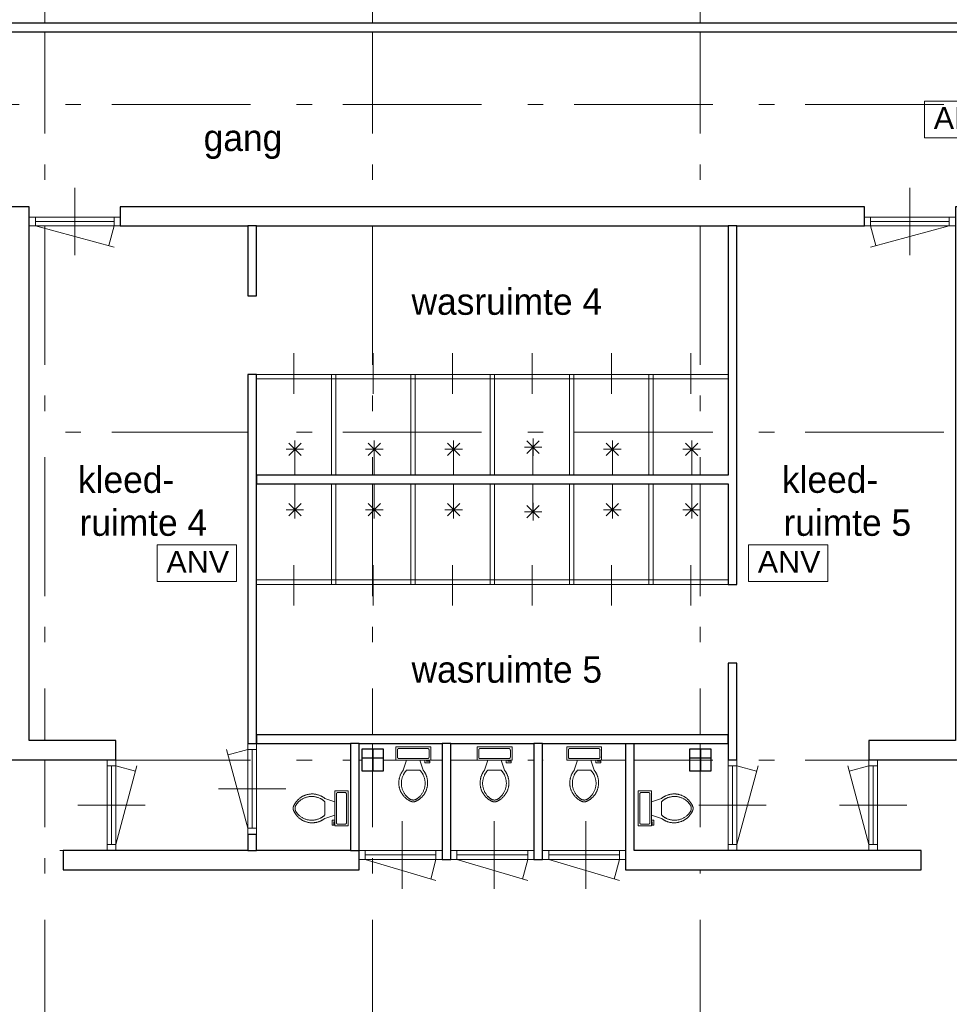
# Model space of a CAD drawing. Header units: millimetres. Extents: x -59728 to 53438, y 127740 to 210459.
# Tile 13 of 28: x -28238 to -17598, y 177412 to 188676. Entities that reach past the tile are written whole.
import ezdxf

# ---------------------------------------------------------------- set-up
doc = ezdxf.new("R2010")
doc.units = ezdxf.units.MM
doc.header["$LTSCALE"] = 2540
doc.linetypes.add('STYLE_01', pattern=[0.033465, 0.025591, -0.003937, 0.0005, -0.003437])
doc.linetypes.add('STYLE_06', pattern=[1.04164, 0.625, -0.20828, 0.06943, -0.13893])
doc.layers.get('0').update_dxf_attribs({"lineweight": 18})
for name, color, linetype, lineweight in [('ASSEN', 7, 'STYLE_01', 18), ('betongrijs', 7, 'Continuous', 18), ('brandvoorziening', 7, 'Continuous', 18), ('muren', 7, 'Continuous', 18), ('MUUR', 7, 'Continuous', 18), ('mwarc', 7, 'Continuous', 18), ('sanitair', 7, 'Continuous', 18), ('stempel018', 7, 'Continuous', 18), ('TEXT', 7, 'Continuous', 18)]:
    doc.layers.add(name, color=color, linetype=linetype, lineweight=lineweight)
doc.styles.add('Arial', font='Arial')
doc.styles.add('Century Gothic', font='Century Gothic')

# ---------------------------------------------------------------- blocks, each defined once
blk = doc.blocks.new('Groep-12')
at = {"color": 0}
for p, q in [((-18460, 9528), (-18460, 9205)), ((-18364, 9547), (-18440, 9547)), ((-18345, 9205), (-18345, 9528)), ((-18326, 9443), (-18212, 9481)), ((-18212, 9443), (-18212, 9290)), ((-18326, 9290), (-18212, 9252)), ((-18440, 9186), (-18364, 9186)), ((-18326, 9233), (-18298, 9233)), ((-18317, 9214), (-18326, 9214)), ((-18317, 9176), (-18317, 9214)), ((-18298, 9176), (-18317, 9176)), ((-18298, 9233), (-18298, 9176))]:
    blk.add_line(p, q, dxfattribs=at)
blk.add_lwpolyline([(-18326, 9567), (-18479, 9567), (-18479, 9166), (-18326, 9166)], close=True, dxfattribs=at)
for points in [[(-18440, 9547), (-18444, 9548), (-18452, 9546), (-18458, 9540), (-18460, 9532), (-18460, 9528)], [(-18345, 9528), (-18345, 9532), (-18347, 9540), (-18353, 9546), (-18360, 9548), (-18364, 9547)], [(-17853, 9386), (-17873, 9437), (-17956, 9510), (-18062, 9538), (-18169, 9515), (-18212, 9481)], [(-17878, 9398), (-17912, 9455), (-18033, 9510), (-18164, 9489), (-18212, 9443)], [(-17878, 9335), (-17871, 9350), (-17871, 9383), (-17878, 9398)], [(-17853, 9347), (-17847, 9367), (-17853, 9386)], [(-18212, 9252), (-18169, 9218), (-18062, 9195), (-17956, 9223), (-17873, 9296), (-17853, 9347)], [(-18212, 9290), (-18164, 9245), (-18033, 9223), (-17912, 9278), (-17878, 9335)], [(-18460, 9205), (-18460, 9201), (-18458, 9193), (-18452, 9187), (-18444, 9185), (-18440, 9186)], [(-18364, 9186), (-18360, 9185), (-18353, 9187), (-18347, 9193), (-18345, 9201), (-18345, 9205)]]:
    blk.add_open_spline(points, degree=2, dxfattribs=at)
blk = doc.blocks.new('Groep-13')
at = {"color": 0}
for p, q in [((-21951, 9443), (-22065, 9481)), ((-21932, 9205), (-21932, 9528)), ((-21913, 9547), (-21837, 9547)), ((-21818, 9528), (-21818, 9205)), ((-22065, 9443), (-22065, 9290)), ((-21951, 9290), (-22065, 9252)), ((-21980, 9233), (-21980, 9176)), ((-21951, 9233), (-21980, 9233)), ((-21980, 9176), (-21961, 9176)), ((-21961, 9176), (-21961, 9214)), ((-21961, 9214), (-21951, 9214)), ((-21837, 9186), (-21913, 9186))]:
    blk.add_line(p, q, dxfattribs=at)
blk.add_lwpolyline([(-21951, 9567), (-21799, 9567), (-21799, 9166), (-21951, 9166)], close=True, dxfattribs=at)
for points in [[(-22425, 9386), (-22404, 9437), (-22322, 9510), (-22216, 9538), (-22108, 9515), (-22065, 9481)], [(-22399, 9398), (-22365, 9455), (-22244, 9510), (-22114, 9489), (-22065, 9443)], [(-21932, 9528), (-21933, 9532), (-21930, 9540), (-21925, 9546), (-21917, 9548), (-21913, 9547)], [(-21837, 9547), (-21833, 9548), (-21825, 9546), (-21820, 9540), (-21817, 9532), (-21818, 9528)], [(-22425, 9347), (-22430, 9367), (-22425, 9386)], [(-22399, 9335), (-22406, 9350), (-22406, 9383), (-22399, 9398)], [(-22065, 9252), (-22108, 9218), (-22216, 9195), (-22322, 9223), (-22404, 9296), (-22425, 9347)], [(-22065, 9290), (-22114, 9245), (-22244, 9223), (-22365, 9278), (-22399, 9335)], [(-21913, 9186), (-21917, 9185), (-21925, 9187), (-21930, 9193), (-21933, 9201), (-21932, 9205)], [(-21818, 9205), (-21817, 9201), (-21820, 9193), (-21825, 9187), (-21833, 9185), (-21837, 9186)]]:
    blk.add_open_spline(points, degree=2, dxfattribs=at)
blk = doc.blocks.new('Groep-14')
at = {"color": 0}
for p, q in [((-21234, 9955), (-21234, 10031)), ((-21215, 10050), (-20892, 10050)), ((-20872, 10031), (-20872, 9955)), ((-20892, 9936), (-21215, 9936)), ((-21130, 9917), (-21168, 9803)), ((-20977, 9917), (-20939, 9803)), ((-20920, 9917), (-20920, 9889)), ((-20901, 9908), (-20901, 9917)), ((-21130, 9803), (-20977, 9803)), ((-20920, 9889), (-20863, 9889)), ((-20863, 9908), (-20901, 9908)), ((-20863, 9889), (-20863, 9908))]:
    blk.add_line(p, q, dxfattribs=at)
blk.add_lwpolyline([(-21253, 9917), (-21253, 10070), (-20853, 10070), (-20853, 9917)], close=True, dxfattribs=at)
for points in [[(-21234, 10031), (-21235, 10035), (-21232, 10043), (-21227, 10049), (-21219, 10051), (-21215, 10050)], [(-20892, 10050), (-20888, 10051), (-20880, 10049), (-20874, 10043), (-20872, 10035), (-20872, 10031)], [(-21215, 9936), (-21219, 9936), (-21227, 9938), (-21232, 9944), (-21235, 9951), (-21234, 9955)], [(-20872, 9955), (-20872, 9951), (-20874, 9944), (-20880, 9938), (-20888, 9936), (-20892, 9936)], [(-21073, 9444), (-21124, 9464), (-21197, 9546), (-21225, 9653), (-21202, 9760), (-21168, 9803)], [(-21085, 9469), (-21142, 9503), (-21197, 9624), (-21175, 9755), (-21130, 9803)], [(-20939, 9803), (-20905, 9760), (-20882, 9653), (-20910, 9546), (-20983, 9464), (-21034, 9444)], [(-20977, 9803), (-20931, 9755), (-20910, 9624), (-20965, 9503), (-21022, 9469)], [(-21022, 9469), (-21037, 9462), (-21070, 9462), (-21085, 9469)], [(-21034, 9444), (-21053, 9438), (-21073, 9444)]]:
    blk.add_open_spline(points, degree=2, dxfattribs=at)
blk = doc.blocks.new('Groep-15')
at = {"color": 0}
for p, q in [((-20304, 9955), (-20304, 10031)), ((-20285, 10050), (-19961, 10050)), ((-19942, 10031), (-19942, 9955)), ((-19961, 9936), (-20285, 9936)), ((-20200, 9917), (-20238, 9803)), ((-20047, 9917), (-20009, 9803)), ((-19990, 9917), (-19990, 9889)), ((-19971, 9908), (-19971, 9917)), ((-20200, 9803), (-20047, 9803)), ((-19990, 9889), (-19933, 9889)), ((-19933, 9908), (-19971, 9908)), ((-19933, 9889), (-19933, 9908))]:
    blk.add_line(p, q, dxfattribs=at)
blk.add_lwpolyline([(-20323, 9917), (-20323, 10070), (-19923, 10070), (-19923, 9917)], close=True, dxfattribs=at)
for points in [[(-20304, 10031), (-20305, 10035), (-20302, 10043), (-20297, 10049), (-20289, 10051), (-20285, 10050)], [(-19961, 10050), (-19958, 10051), (-19950, 10049), (-19944, 10043), (-19942, 10035), (-19942, 10031)], [(-20285, 9936), (-20289, 9936), (-20297, 9938), (-20302, 9944), (-20305, 9951), (-20304, 9955)], [(-19942, 9955), (-19942, 9951), (-19944, 9944), (-19950, 9938), (-19958, 9936), (-19961, 9936)], [(-20143, 9444), (-20194, 9464), (-20267, 9546), (-20294, 9653), (-20272, 9760), (-20238, 9803)], [(-20155, 9469), (-20212, 9503), (-20267, 9624), (-20245, 9755), (-20200, 9803)], [(-20009, 9803), (-19975, 9760), (-19952, 9653), (-19980, 9546), (-20053, 9464), (-20103, 9444)], [(-20047, 9803), (-20001, 9755), (-19980, 9624), (-20035, 9503), (-20092, 9469)], [(-20092, 9469), (-20107, 9462), (-20140, 9462), (-20155, 9469)], [(-20103, 9444), (-20123, 9438), (-20143, 9444)]]:
    blk.add_open_spline(points, degree=2, dxfattribs=at)
blk = doc.blocks.new('Groep-16')
at = {"color": 0}
for p, q in [((-19278, 9955), (-19278, 10031)), ((-19259, 10050), (-18935, 10050)), ((-18916, 10031), (-18916, 9955)), ((-18935, 9936), (-19259, 9936)), ((-19173, 9917), (-19211, 9803)), ((-19021, 9917), (-18982, 9803)), ((-18963, 9917), (-18963, 9889)), ((-18944, 9908), (-18944, 9917)), ((-19173, 9803), (-19021, 9803)), ((-18963, 9889), (-18906, 9889)), ((-18906, 9908), (-18944, 9908)), ((-18906, 9889), (-18906, 9908))]:
    blk.add_line(p, q, dxfattribs=at)
blk.add_lwpolyline([(-19297, 9917), (-19297, 10070), (-18897, 10070), (-18897, 9917)], close=True, dxfattribs=at)
for points in [[(-19278, 10031), (-19278, 10035), (-19276, 10043), (-19270, 10049), (-19263, 10051), (-19259, 10050)], [(-18935, 10050), (-18931, 10051), (-18923, 10049), (-18918, 10043), (-18915, 10035), (-18916, 10031)], [(-19259, 9936), (-19263, 9936), (-19270, 9938), (-19276, 9944), (-19278, 9951), (-19278, 9955)], [(-18916, 9955), (-18915, 9951), (-18918, 9944), (-18923, 9938), (-18931, 9936), (-18935, 9936)], [(-19117, 9444), (-19167, 9464), (-19240, 9546), (-19268, 9653), (-19245, 9760), (-19211, 9803)], [(-19128, 9469), (-19185, 9503), (-19240, 9624), (-19219, 9755), (-19173, 9803)], [(-18982, 9803), (-18948, 9760), (-18926, 9653), (-18953, 9546), (-19026, 9464), (-19077, 9444)], [(-19021, 9803), (-18975, 9755), (-18953, 9624), (-19009, 9503), (-19065, 9469)], [(-19065, 9469), (-19080, 9462), (-19113, 9462), (-19128, 9469)], [(-19077, 9444), (-19097, 9438), (-19117, 9444)]]:
    blk.add_open_spline(points, degree=2, dxfattribs=at)
blk = doc.blocks.new('anv')
at = {"layer": 'brandvoorziening', "color": 0}
blk.add_lwpolyline([(26504, -77939), (27411, -77939), (27411, -78359), (26504, -78359)], close=True, dxfattribs=at)
at = {"layer": 'brandvoorziening', "color": 0, "insert": (26610, -78009), "char_height": 249.8, "attachment_point": 1, "line_spacing_factor": 0.96736, "style": 'Arial'}
blk.add_mtext('ANV', dxfattribs=at)
blk = doc.blocks.new('Groep-23')
at = {"layer": 'ASSEN', "color": 0, "linetype": 'STYLE_06'}
for p, q in [((-25268.25, -14661.85), (-25268.25, 38800.47)), ((-21518.25, -14661.85), (-21518.25, 38800.47)), ((-56253.67, 17419.5), (53782.49, 17419.5)), ((-56253.67, 13669.5), (53782.49, 13669.5))]:
    blk.add_line(p, q, dxfattribs=at)
at = {"layer": 'muren', "color": 0}
for p, q in [((-24928.25, 15693.65), (-24928.25, 16465.34)), ((-15368.25, 15693.65), (-15368.25, 16465.34)), ((-25448.25, 16029.5), (-25448.25, 16249.5)), ((-24408.25, 16029.5), (-24408.25, 16249.5)), ((-15888.25, 16029.5), (-15888.25, 16249.5)), ((-25448.25, 16029.5), (-25448.25, 16129.5)), ((-25378.25, 16029.5), (-25378.25, 16129.5)), ((-24478.25, 16029.5), (-24478.25, 16129.5)), ((-15888.25, 16029.5), (-15888.25, 16129.5)), ((-15818.25, 16029.5), (-15818.25, 16129.5)), ((-14918.25, 16029.5), (-14918.25, 16129.5)), ((-24408.25, 16029.5), (-25448.25, 16029.5)), ((-24478.25, 16079.5), (-25378.25, 16079.5)), ((-14848.25, 16029.5), (-15888.25, 16029.5)), ((-14918.25, 16079.5), (-15818.25, 16079.5)), ((-22848.25, 10109.5), (-22948.25, 10109.5)), ((-22948.25, 9069.5), (-22948.25, 10109.5)), ((-22848.25, 10039.5), (-22948.25, 10039.5)), ((-22898.25, 9139.5), (-22898.25, 10039.5)), ((-22848.25, 9069.5), (-22848.25, 10109.5)), ((-24558.25, 9923.5), (-24458.25, 9923.5)), ((-24558.25, 8883.5), (-24558.25, 9923.5)), ((-24458.25, 8883.5), (-24458.25, 9923.5)), ((-17448.25, 9923.5), (-17348.25, 9923.5)), ((-17448.25, 8883.5), (-17448.25, 9923.5)), ((-17348.25, 8883.5), (-17348.25, 9923.5)), ((-15738.25, 9923.5), (-15838.25, 9923.5)), ((-15838.25, 8883.5), (-15838.25, 9923.5)), ((-15738.25, 8883.5), (-15738.25, 9923.5)), ((-24558.25, 9853.5), (-24458.25, 9853.5)), ((-24508.25, 8953.5), (-24508.25, 9853.5)), ((-17448.25, 9853.5), (-17348.25, 9853.5)), ((-17398.25, 8953.5), (-17398.25, 9853.5)), ((-15738.25, 9853.5), (-15838.25, 9853.5)), ((-15788.25, 8953.5), (-15788.25, 9853.5)), ((-22512.41, 9589.5), (-23284.1, 9589.5)), ((-24894.1, 9403.5), (-24122.41, 9403.5)), ((-17784.1, 9403.5), (-17012.41, 9403.5)), ((-15402.41, 9403.5), (-16174.1, 9403.5)), ((-22848.25, 9139.5), (-22948.25, 9139.5)), ((-21178.25, 9219.34), (-21178.25, 8447.65)), ((-20128.25, 9219.34), (-20128.25, 8447.65)), ((-19078.25, 9219.34), (-19078.25, 8447.65)), ((-22848.25, 9069.5), (-22948.25, 9069.5)), ((-24558.25, 8953.5), (-24458.25, 8953.5)), ((-17448.25, 8953.5), (-17348.25, 8953.5)), ((-15738.25, 8953.5), (-15838.25, 8953.5)), ((-24558.25, 8883.5), (-24458.25, 8883.5)), ((-21673.25, 8883.5), (-21673.25, 8783.5)), ((-21673.25, 8883.5), (-20723.25, 8883.5)), ((-21603.25, 8883.5), (-21603.25, 8783.5)), ((-21603.25, 8833.5), (-20793.25, 8833.5)), ((-20793.25, 8883.5), (-20793.25, 8783.5)), ((-20723.25, 8883.5), (-20723.25, 8783.5)), ((-20623.25, 8883.5), (-20623.25, 8783.5)), ((-20623.25, 8883.5), (-19673.25, 8883.5)), ((-20553.25, 8883.5), (-20553.25, 8783.5)), ((-20553.25, 8833.5), (-19743.25, 8833.5)), ((-19743.25, 8883.5), (-19743.25, 8783.5)), ((-19673.25, 8883.5), (-19673.25, 8783.5)), ((-19573.25, 8883.5), (-19573.25, 8783.5)), ((-19573.25, 8883.5), (-18623.25, 8883.5)), ((-19503.25, 8883.5), (-19503.25, 8783.5)), ((-19503.25, 8833.5), (-18693.25, 8833.5)), ((-18693.25, 8883.5), (-18693.25, 8783.5)), ((-18623.25, 8883.5), (-18623.25, 8783.5)), ((-17448.25, 8883.5), (-17348.25, 8883.5)), ((-15738.25, 8883.5), (-15838.25, 8883.5)), ((-21673.25, 8783.5), (-20723.25, 8783.5)), ((-20623.25, 8783.5), (-19673.25, 8783.5)), ((-19573.25, 8783.5), (-18623.25, 8783.5))]:
    blk.add_line(p, q, dxfattribs=at)
at = {"layer": 'MUUR', "color": 0}
for p, q in [((-39658.25, 18349.5), (-13048.25, 18349.5)), ((-36898.25, 18249.5), (-14388.25, 18249.5)), ((-25668.25, 16249.5), (-25448.25, 16249.5)), ((-25668.25, 16249.5), (-25448.25, 16249.5)), ((-24408.25, 16249.5), (-15888.25, 16249.5)), ((-25448.25, 16129.5), (-24408.25, 16129.5)), ((-15888.25, 16129.5), (-14848.25, 16129.5)), ((-25448.25, 10143.5), (-25448.25, 16029.5)), ((-25448.25, 16029.5), (-14848.25, 16029.5)), ((-22948.25, 15229.5), (-22948.25, 16029.5)), ((-22848.25, 15229.5), (-22848.25, 16029.5)), ((-17448.25, 14329.5), (-17448.25, 16029.5)), ((-17348.25, 14329.5), (-17348.25, 16029.5)), ((-22948.25, 15229.5), (-22848.25, 15229.5)), ((-22419.09, 14110.18), (-22419.09, 14573.35)), ((-21510.76, 14110.18), (-21510.76, 14573.35)), ((-20602.41, 14110.18), (-20602.41, 14573.35)), ((-19694.08, 14110.18), (-19694.08, 14573.35)), ((-18785.75, 14110.18), (-18785.75, 14573.35)), ((-17877.42, 14110.18), (-17877.42, 14573.35)), ((-17448.25, 14329.5), (-22948.25, 14329.5)), ((-22948.25, 8883.5), (-22948.25, 14329.5)), ((-22848.25, 8883.5), (-22848.25, 14329.5)), ((-21989.92, 13179.5), (-21989.92, 14329.5)), ((-21939.92, 13179.5), (-21939.92, 14329.5)), ((-21081.57, 13179.5), (-21081.57, 14329.5)), ((-21031.57, 13179.5), (-21031.57, 14329.5)), ((-20173.24, 13179.5), (-20173.24, 14329.5)), ((-20123.24, 13179.5), (-20123.24, 14329.5)), ((-19264.91, 13179.5), (-19264.91, 14329.5)), ((-19214.91, 13179.5), (-19214.91, 14329.5)), ((-18356.58, 13179.5), (-18356.58, 14329.5)), ((-18306.58, 13179.5), (-18306.58, 14329.5)), ((-17448.25, 13179.5), (-17448.25, 14329.5)), ((-17348.25, 11929.5), (-17348.25, 14329.5)), ((-17448.25, 14279.5), (-22848.25, 14279.5)), ((-22336.96, 13405.04), (-22478.39, 13546.46)), ((-22336.96, 13546.46), (-22478.39, 13405.04)), ((-22407.67, 13375.75), (-22407.67, 13575.75)), ((-21428.63, 13405.04), (-21570.06, 13546.46)), ((-21428.63, 13546.46), (-21570.06, 13405.04)), ((-21499.34, 13375.75), (-21499.34, 13575.75)), ((-20520.28, 13405.04), (-20661.71, 13546.46)), ((-20520.28, 13546.46), (-20661.71, 13405.04)), ((-20590.99, 13375.75), (-20590.99, 13575.75)), ((-19610.74, 13428.04), (-19752.16, 13569.46)), ((-19610.74, 13569.46), (-19752.16, 13428.04)), ((-19681.45, 13398.75), (-19681.45, 13598.75)), ((-18703.62, 13405.04), (-18845.05, 13546.46)), ((-18703.62, 13546.46), (-18845.05, 13405.04)), ((-18774.33, 13375.75), (-18774.33, 13575.75)), ((-17795.29, 13405.04), (-17936.72, 13546.46)), ((-17795.29, 13546.46), (-17936.72, 13405.04)), ((-17866, 13375.75), (-17866, 13575.75)), ((-22307.67, 13475.75), (-22507.67, 13475.75)), ((-22407.67, 13187.27), (-22407.67, 13475.75)), ((-21399.34, 13475.75), (-21599.34, 13475.75)), ((-21499.34, 13187.27), (-21499.34, 13475.75)), ((-20490.99, 13475.75), (-20690.99, 13475.75)), ((-20590.99, 13187.27), (-20590.99, 13475.75)), ((-19581.45, 13498.75), (-19781.45, 13498.75)), ((-19682.66, 13187.27), (-19682.66, 13475.75)), ((-18674.33, 13475.75), (-18874.33, 13475.75)), ((-18774.33, 13187.27), (-18774.33, 13475.75)), ((-17766, 13475.75), (-17966, 13475.75)), ((-17866, 13179.5), (-17866, 13475.75)), ((-17448.25, 13179.5), (-22848.25, 13179.5)), ((-17448.25, 13079.5), (-22848.25, 13079.5)), ((-22407.67, 13071.72), (-22407.67, 12783.24)), ((-21989.92, 13079.5), (-21989.92, 11929.5)), ((-21939.92, 13079.5), (-21939.92, 11929.5)), ((-21499.34, 13071.72), (-21499.34, 12783.24)), ((-21081.57, 13079.5), (-21081.57, 11929.5)), ((-21031.57, 13079.5), (-21031.57, 11929.5)), ((-20590.99, 13071.72), (-20590.99, 12783.24)), ((-20173.24, 13079.5), (-20173.24, 11929.5)), ((-20123.24, 13079.5), (-20123.24, 11929.5)), ((-19682.66, 13071.72), (-19682.66, 12783.24)), ((-19264.91, 13079.5), (-19264.91, 11929.5)), ((-19214.91, 13079.5), (-19214.91, 11929.5)), ((-18774.33, 13071.72), (-18774.33, 12783.24)), ((-18356.58, 13079.5), (-18356.58, 11929.5)), ((-18306.58, 13079.5), (-18306.58, 11929.5)), ((-17866, 13079.5), (-17866, 12783.24)), ((-17448.25, 11929.5), (-17448.25, 13079.5)), ((-22336.96, 12853.95), (-22478.39, 12712.53)), ((-22336.96, 12712.53), (-22478.39, 12853.95)), ((-22407.67, 12883.24), (-22407.67, 12683.24)), ((-21428.63, 12853.95), (-21570.06, 12712.53)), ((-21428.63, 12712.53), (-21570.06, 12853.95)), ((-21499.34, 12883.24), (-21499.34, 12683.24)), ((-20520.28, 12853.95), (-20661.71, 12712.53)), ((-20520.28, 12712.53), (-20661.71, 12853.95)), ((-20590.99, 12883.24), (-20590.99, 12683.24)), ((-19681.45, 12860.24), (-19681.45, 12660.24)), ((-18703.62, 12853.95), (-18845.05, 12712.53)), ((-18703.62, 12712.53), (-18845.05, 12853.95)), ((-18774.33, 12883.24), (-18774.33, 12683.24)), ((-17795.29, 12853.95), (-17936.72, 12712.53)), ((-17795.29, 12712.53), (-17936.72, 12853.95)), ((-17866, 12883.24), (-17866, 12683.24)), ((-22307.67, 12783.24), (-22507.67, 12783.24)), ((-21399.34, 12783.24), (-21599.34, 12783.24)), ((-20490.99, 12783.24), (-20690.99, 12783.24)), ((-19581.45, 12760.24), (-19781.45, 12760.24)), ((-19610.74, 12830.95), (-19752.16, 12689.53)), ((-19610.74, 12689.53), (-19752.16, 12830.95)), ((-18674.33, 12783.24), (-18874.33, 12783.24)), ((-17766, 12783.24), (-17966, 12783.24)), ((-22419.09, 12148.81), (-22419.09, 11685.64)), ((-21510.76, 12148.81), (-21510.76, 11685.64)), ((-20602.41, 12148.81), (-20602.41, 11685.64)), ((-19694.08, 12148.81), (-19694.08, 11685.64)), ((-18785.75, 12148.81), (-18785.75, 11685.64)), ((-17877.42, 12148.81), (-17877.42, 11685.64)), ((-17448.25, 11979.5), (-22848.25, 11979.5)), ((-17348.25, 11929.5), (-22848.25, 11929.5)), ((-17448.25, 9923.5), (-17448.25, 11029.5)), ((-17348.25, 11029.5), (-17448.25, 11029.5)), ((-17348.25, 8883.5), (-17348.25, 11029.5)), ((-25448.25, 10143.5), (-24458.25, 10143.5)), ((-24458.25, 8883.5), (-24458.25, 10143.5)), ((-22848.25, 10209.5), (-17448.25, 10209.5)), ((-15838.25, 10143.5), (-14848.25, 10143.5)), ((-15838.25, 8883.5), (-15838.25, 10143.5)), ((-22848.25, 10109.5), (-17448.25, 10109.5)), ((-21773.25, 10109.5), (-21773.25, 8883.5)), ((-21673.25, 10109.5), (-21673.25, 8663.5)), ((-20723.25, 10109.5), (-20723.25, 8783.5)), ((-20623.25, 10109.5), (-20623.25, 8783.5)), ((-19673.25, 10109.5), (-19673.25, 8783.5)), ((-19573.25, 10109.5), (-19573.25, 8783.5)), ((-18623.25, 10109.5), (-18623.25, 8663.5)), ((-18523.25, 10109.5), (-18523.25, 8883.5)), ((-26658.25, 9923.5), (-24458.25, 9923.5)), ((-17348.25, 9923.5), (-17448.25, 9923.5)), ((-15838.25, 9923.5), (-13638.25, 9923.5)), ((-22948.25, 9069.5), (-22848.25, 9069.5)), ((-25098.25, 8883.5), (-20723.25, 8883.5)), ((-25058.25, 8883.5), (-25058.25, 8663.5)), ((-25058.25, 8883.5), (-20723.25, 8883.5)), ((-24458.25, 8883.5), (-24558.25, 8883.5)), ((-21673.25, 8783.5), (-21673.25, 8883.5)), ((-20623.25, 8783.5), (-20623.25, 8883.5)), ((-20623.25, 8883.5), (-19673.25, 8883.5)), ((-20623.25, 8883.5), (-19673.25, 8883.5)), ((-19573.25, 8783.5), (-19573.25, 8883.5)), ((-19573.25, 8883.5), (-18623.25, 8883.5)), ((-19573.25, 8883.5), (-18623.25, 8883.5)), ((-18523.25, 8883.5), (-15278.25, 8883.5)), ((-18523.25, 8883.5), (-15238.25, 8883.5)), ((-17348.25, 8883.5), (-17448.25, 8883.5)), ((-15838.25, 8883.5), (-15738.25, 8883.5)), ((-15238.25, 8883.5), (-15238.25, 8663.5)), ((-20723.25, 8783.5), (-20623.25, 8783.5)), ((-19673.25, 8783.5), (-19573.25, 8783.5)), ((-25058.25, 8663.5), (-21673.25, 8663.5)), ((-18623.25, 8663.5), (-15238.25, 8663.5))]:
    blk.add_line(p, q, dxfattribs=at)
at = {"layer": 'stempel018', "color": 0}
for p, q in [((-25378.25, 16029.5), (-24478.25, 15788.34)), ((-24478.25, 16029.5), (-24538.54, 15804.5)), ((-14918.25, 16029.5), (-15818.25, 15788.34)), ((-15818.25, 16029.5), (-15757.96, 15804.5)), ((-22948.25, 9139.5), (-23189.41, 10039.5)), ((-22948.25, 10039.5), (-23173.25, 9979.21)), ((-24458.25, 8953.5), (-24217.1, 9853.5)), ((-24458.25, 9853.5), (-24233.25, 9793.21)), ((-17348.25, 8953.5), (-17107.1, 9853.5)), ((-17348.25, 9853.5), (-17123.25, 9793.21)), ((-15838.25, 8953.5), (-16079.41, 9853.5)), ((-15838.25, 9853.5), (-16063.25, 9793.21)), ((-21603.25, 8783.5), (-20793.25, 8542.34)), ((-20793.25, 8783.5), (-20853.54, 8558.5)), ((-20553.25, 8783.5), (-19743.25, 8542.34)), ((-19743.25, 8783.5), (-19803.54, 8558.5)), ((-19503.25, 8783.5), (-18693.25, 8542.34)), ((-18693.25, 8783.5), (-18753.54, 8558.5))]:
    blk.add_line(p, q, dxfattribs=at)
at = {"layer": 'brandvoorziening', "color": 0}
for p in [(-41705.92, 95397.93), (-50488.04, 90320.36), (-43720.28, 90320.36)]:
    blk.add_blockref('anv', p, dxfattribs=at)
at = {"layer": 'sanitair', "color": 0}
for name in ['Groep-14', 'Groep-15', 'Groep-16', 'Groep-13', 'Groep-12']:
    blk.add_blockref(name, (0, 0), dxfattribs=at)
at = {"layer": 'TEXT', "color": 0, "attachment_point": 1, "line_spacing_factor": 1.022525, "style": 'Century Gothic'}
for s, insert, char_height in [('gang', (-23452.1, 17188.96), 302.466), ('wasruimte 4', (-21072.58, 15315.61), 302.4658), ('kleed-', (-24890.38, 13278.7), 302.466), ('kleed-', (-16833.4, 13278.7), 302.466), ('ruimte 4', (-24872.71, 12787.04), 302.466), ('ruimte 5', (-16815.74, 12787.04), 302.466), ('wasruimte 5', (-21072.58, 11106.92), 302.4658)]:
    blk.add_mtext(s, dxfattribs=dict(at, insert=insert, char_height=char_height))
at = {"color": 0, "linetype": 'Continuous', "lineweight": 25}
blk.add_wipeout([(-17765.87, 9940.74), (-17641.87, 9940.74), (-17641.87, 10044.74), (-17765.87, 10044.74)], dxfattribs=at).dxf.layer = 'betongrijs'
at = {"layer": 'betongrijs', "color": 0, "linetype": 'Continuous', "lineweight": 25}
blk.add_lwpolyline([(-17765.87, 9940.74), (-17641.87, 9940.74), (-17641.87, 10044.74), (-17765.87, 10044.74)], close=True, dxfattribs=at)
at = {"color": 0, "linetype": 'Continuous', "lineweight": 25}
for points in [[(-22848.25, 14329.5), (-22948.25, 14329.5), (-22948.25, 10109.5), (-22848.25, 10109.5)], [(-21673.25, 8883.5), (-25058.25, 8883.5), (-25058.25, 8663.5), (-21673.25, 8663.5)]]:
    blk.add_wipeout(points, dxfattribs=at).dxf.layer = 'mwarc'
at = {"layer": 'mwarc', "color": 0, "linetype": 'Continuous', "lineweight": 25}
for points in [[(-22848.25, 14329.5), (-22948.25, 14329.5), (-22948.25, 10109.5), (-22848.25, 10109.5)], [(-21673.25, 8883.5), (-25058.25, 8883.5), (-25058.25, 8663.5), (-21673.25, 8663.5)]]:
    blk.add_lwpolyline(points, close=True, dxfattribs=at)
at = {"color": 0, "linetype": 'Continuous', "lineweight": 25}
blk.add_wipeout([(-17765.87, 9940.74), (-17765.87, 10044.74), (-17889.87, 10044.74), (-17889.87, 9940.74)], dxfattribs=at).dxf.layer = 'betongrijs'
at = {"layer": 'betongrijs', "color": 0, "linetype": 'Continuous', "lineweight": 25}
blk.add_lwpolyline([(-17765.87, 9940.74), (-17765.87, 10044.74), (-17889.87, 10044.74), (-17889.87, 9940.74)], close=True, dxfattribs=at)
at = {"layer": 'MUUR', "color": 0}
blk.add_line((-17889.87, 10044.74), (-17641.87, 10044.74), dxfattribs=at)
at = {"color": 0, "linetype": 'Continuous', "lineweight": 25}
blk.add_wipeout([(-22848.25, 9069.5), (-22948.25, 9069.5), (-22948.25, 8883.5), (-22848.25, 8883.5)], dxfattribs=at).dxf.layer = 'mwarc'
at = {"layer": 'mwarc', "color": 0, "linetype": 'Continuous', "lineweight": 25}
blk.add_lwpolyline([(-22848.25, 9069.5), (-22948.25, 9069.5), (-22948.25, 8883.5), (-22848.25, 8883.5)], close=True, dxfattribs=at)
at = {"color": 0, "linetype": 'Continuous', "lineweight": 25}
blk.add_wipeout([(-17765.87, 9940.74), (-17889.87, 9940.74), (-17889.87, 9797.37), (-17765.87, 9797.37)], dxfattribs=at).dxf.layer = 'betongrijs'
at = {"layer": 'betongrijs', "color": 0, "linetype": 'Continuous', "lineweight": 25}
blk.add_lwpolyline([(-17765.87, 9940.74), (-17889.87, 9940.74), (-17889.87, 9797.37), (-17765.87, 9797.37)], close=True, dxfattribs=at)
at = {"layer": 'MUUR', "color": 0}
blk.add_line((-17889.87, 9797.37), (-17889.87, 10044.74), dxfattribs=at)
at = {"color": 0, "linetype": 'Continuous', "lineweight": 25}
blk.add_wipeout([(-17765.87, 9797.37), (-17641.87, 9797.37), (-17641.87, 9940.74), (-17765.87, 9940.74)], dxfattribs=at).dxf.layer = 'betongrijs'
at = {"layer": 'ASSEN', "color": 0, "linetype": 'STYLE_06'}
for p, q in [((-17768.25, -14661.85), (-17768.25, 38800.47)), ((-56253.67, 9919.5), (53655.29, 9919.5))]:
    blk.add_line(p, q, dxfattribs=at)
at = {"layer": 'betongrijs', "color": 0, "linetype": 'Continuous', "lineweight": 25}
blk.add_lwpolyline([(-17765.87, 9797.37), (-17641.87, 9797.37), (-17641.87, 9940.74), (-17765.87, 9940.74)], close=True, dxfattribs=at)
at = {"layer": 'MUUR', "color": 0}
for p, q in [((-17641.87, 9797.37), (-17641.87, 10044.74)), ((-17889.87, 9797.37), (-17641.87, 9797.37))]:
    blk.add_line(p, q, dxfattribs=at)
at = {"color": 0, "linetype": 'Continuous', "lineweight": 25}
for points, layer in [([(-21515.87, 9940.74), (-21391.87, 9940.74), (-21391.87, 10044.74), (-21515.87, 10044.74)], 'betongrijs'), ([(-14388.25, 18349.5), (-36898.25, 18349.5), (-36898.25, 18249.5), (-14388.25, 18249.5)], 'mwarc'), ([(-24458.25, 10143.5), (-25448.25, 10143.5), (-25448.25, 16029.5), (-25448.25, 16249.5), (-25668.25, 16249.5), (-25668.25, 16029.5), (-25668.25, 10143.5), (-26658.25, 10143.5), (-26658.25, 9923.5), (-24458.25, 9923.5)], 'mwarc'), ([(-15238.25, 8883.5), (-18523.25, 8883.5), (-18523.25, 10109.5), (-18623.25, 10109.5), (-18623.25, 8663.5), (-15238.25, 8663.5)], 'mwarc')]:
    blk.add_wipeout(points, dxfattribs=at).dxf.layer = layer
at = {"layer": 'betongrijs', "color": 0, "linetype": 'Continuous', "lineweight": 25}
blk.add_lwpolyline([(-21515.87, 9940.74), (-21391.87, 9940.74), (-21391.87, 10044.74), (-21515.87, 10044.74)], close=True, dxfattribs=at)
at = {"layer": 'mwarc', "color": 0, "linetype": 'Continuous', "lineweight": 25}
for points in [[(-14388.25, 18349.5), (-36898.25, 18349.5), (-36898.25, 18249.5), (-14388.25, 18249.5)], [(-24458.25, 10143.5), (-25448.25, 10143.5), (-25448.25, 16029.5), (-25448.25, 16249.5), (-25668.25, 16249.5), (-25668.25, 16029.5), (-25668.25, 10143.5), (-26658.25, 10143.5), (-26658.25, 9923.5), (-24458.25, 9923.5)], [(-15238.25, 8883.5), (-18523.25, 8883.5), (-18523.25, 10109.5), (-18623.25, 10109.5), (-18623.25, 8663.5), (-15238.25, 8663.5)]]:
    blk.add_lwpolyline(points, close=True, dxfattribs=at)
at = {"color": 0, "linetype": 'Continuous', "lineweight": 25}
for points, layer in [([(-21515.87, 9940.74), (-21515.87, 10044.74), (-21639.87, 10044.74), (-21639.87, 9940.74)], 'betongrijs'), ([(-15888.25, 16249.5), (-24408.25, 16249.5), (-24408.25, 16029.5), (-15888.25, 16029.5)], 'mwarc'), ([(-17448.25, 10209.5), (-22848.25, 10209.5), (-22848.25, 10109.5), (-17448.25, 10109.5)], 'mwarc')]:
    blk.add_wipeout(points, dxfattribs=at).dxf.layer = layer
at = {"layer": 'betongrijs', "color": 0, "linetype": 'Continuous', "lineweight": 25}
blk.add_lwpolyline([(-21515.87, 9940.74), (-21515.87, 10044.74), (-21639.87, 10044.74), (-21639.87, 9940.74)], close=True, dxfattribs=at)
at = {"layer": 'MUUR', "color": 0}
blk.add_line((-21639.87, 10044.74), (-21391.87, 10044.74), dxfattribs=at)
at = {"layer": 'mwarc', "color": 0, "linetype": 'Continuous', "lineweight": 25}
for points in [[(-15888.25, 16249.5), (-24408.25, 16249.5), (-24408.25, 16029.5), (-15888.25, 16029.5)], [(-17448.25, 10209.5), (-22848.25, 10209.5), (-22848.25, 10109.5), (-17448.25, 10109.5)]]:
    blk.add_lwpolyline(points, close=True, dxfattribs=at)
at = {"color": 0, "linetype": 'Continuous', "lineweight": 25}
for points, layer in [([(-21515.87, 9940.74), (-21639.87, 9940.74), (-21639.87, 9797.37), (-21515.87, 9797.37)], 'betongrijs'), ([(-13638.25, 10143.5), (-14628.25, 10143.5), (-14628.25, 16029.5), (-14628.25, 16249.5), (-14848.25, 16249.5), (-14848.25, 16029.5), (-14848.25, 10143.5), (-15838.25, 10143.5), (-15838.25, 9923.5), (-13638.25, 9923.5)], 'mwarc'), ([(-17348.25, 14329.5), (-17348.25, 16029.5), (-17448.25, 16029.5), (-17448.25, 14329.5), (-17448.25, 13179.5), (-22848.25, 13179.5), (-22848.25, 13079.5), (-17448.25, 13079.5), (-17448.25, 11929.5), (-17348.25, 11929.5)], 'mwarc'), ([(-17348.25, 11029.5), (-17448.25, 11029.5), (-17448.25, 9923.5), (-17348.25, 9923.5)], 'mwarc'), ([(-20623.25, 10109.5), (-20723.25, 10109.5), (-20723.25, 8783.5), (-20623.25, 8783.5), (-20623.25, 8883.5)], 'mwarc'), ([(-19573.25, 10109.5), (-19673.25, 10109.5), (-19673.25, 8783.5), (-19573.25, 8783.5), (-19573.25, 8883.5)], 'mwarc')]:
    blk.add_wipeout(points, dxfattribs=at).dxf.layer = layer
at = {"layer": 'betongrijs', "color": 0, "linetype": 'Continuous', "lineweight": 25}
blk.add_lwpolyline([(-21515.87, 9940.74), (-21639.87, 9940.74), (-21639.87, 9797.37), (-21515.87, 9797.37)], close=True, dxfattribs=at)
at = {"layer": 'MUUR', "color": 0}
blk.add_line((-21639.87, 9797.37), (-21639.87, 10044.74), dxfattribs=at)
at = {"layer": 'mwarc', "color": 0, "linetype": 'Continuous', "lineweight": 25}
for points in [[(-13638.25, 10143.5), (-14628.25, 10143.5), (-14628.25, 16029.5), (-14628.25, 16249.5), (-14848.25, 16249.5), (-14848.25, 16029.5), (-14848.25, 10143.5), (-15838.25, 10143.5), (-15838.25, 9923.5), (-13638.25, 9923.5)], [(-17348.25, 14329.5), (-17348.25, 16029.5), (-17448.25, 16029.5), (-17448.25, 14329.5), (-17448.25, 13179.5), (-22848.25, 13179.5), (-22848.25, 13079.5), (-17448.25, 13079.5), (-17448.25, 11929.5), (-17348.25, 11929.5)], [(-17348.25, 11029.5), (-17448.25, 11029.5), (-17448.25, 9923.5), (-17348.25, 9923.5)], [(-20623.25, 10109.5), (-20723.25, 10109.5), (-20723.25, 8783.5), (-20623.25, 8783.5), (-20623.25, 8883.5)], [(-19573.25, 10109.5), (-19673.25, 10109.5), (-19673.25, 8783.5), (-19573.25, 8783.5), (-19573.25, 8883.5)]]:
    blk.add_lwpolyline(points, close=True, dxfattribs=at)
at = {"color": 0, "linetype": 'Continuous', "lineweight": 25}
for points, layer in [([(-21515.87, 9797.37), (-21391.87, 9797.37), (-21391.87, 9940.74), (-21515.87, 9940.74)], 'betongrijs'), ([(-22848.25, 16029.5), (-22948.25, 16029.5), (-22948.25, 15229.5), (-22848.25, 15229.5)], 'mwarc')]:
    blk.add_wipeout(points, dxfattribs=at).dxf.layer = layer
at = {"layer": 'betongrijs', "color": 0, "linetype": 'Continuous', "lineweight": 25}
blk.add_lwpolyline([(-21515.87, 9797.37), (-21391.87, 9797.37), (-21391.87, 9940.74), (-21515.87, 9940.74)], close=True, dxfattribs=at)
at = {"layer": 'MUUR', "color": 0}
for p, q in [((-21391.87, 9797.37), (-21391.87, 10044.74)), ((-21639.87, 9797.37), (-21391.87, 9797.37))]:
    blk.add_line(p, q, dxfattribs=at)
at = {"layer": 'mwarc', "color": 0, "linetype": 'Continuous', "lineweight": 25}
blk.add_lwpolyline([(-22848.25, 16029.5), (-22948.25, 16029.5), (-22948.25, 15229.5), (-22848.25, 15229.5)], close=True, dxfattribs=at)
at = {"color": 0, "linetype": 'Continuous', "lineweight": 25}
blk.add_wipeout([(-21673.25, 10109.5), (-21773.25, 10109.5), (-21773.25, 8883.5), (-21673.25, 8883.5)], dxfattribs=at).dxf.layer = 'mwarc'
at = {"layer": 'mwarc', "color": 0, "linetype": 'Continuous', "lineweight": 25}
blk.add_lwpolyline([(-21673.25, 10109.5), (-21773.25, 10109.5), (-21773.25, 8883.5), (-21673.25, 8883.5)], close=True, dxfattribs=at)

msp = doc.modelspace()

# ---------------------------------------------------------------- block references
at = {"layer": 'MUUR'}
msp.add_blockref('Groep-23', (-2680, 170287), dxfattribs=at)

doc.saveas('drawing.dxf')
